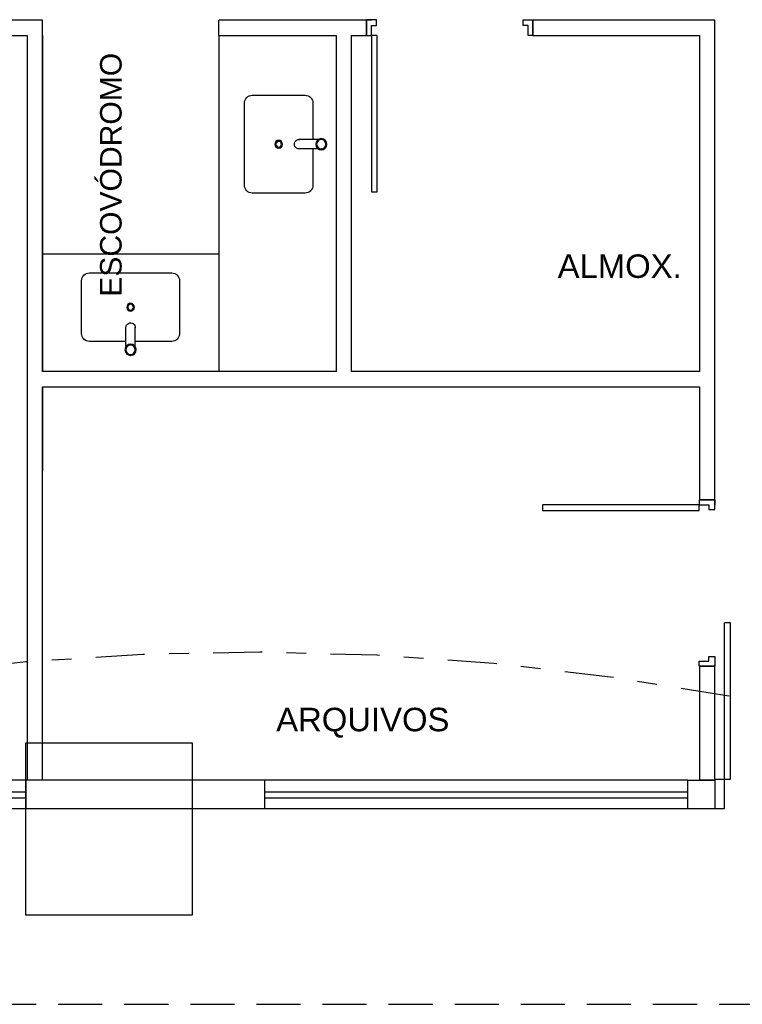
# Model space of a CAD drawing. Extents: x 40.7 to 137.4, y -250.8 to -221.5.
# Tile 173 of 256: x 66.1 to 69.8, y -240.8 to -235.7. Entities that reach past the tile are written whole.
import ezdxf
from ezdxf.enums import TextEntityAlignment as Align

# ---------------------------------------------------------------- set-up
doc = ezdxf.new("R2010")
doc.units = 0
doc.header["$MEASUREMENT"] = 0
doc.linetypes.add('DASHDOT2', pattern=[0.5, 0.25, -0.125, 0, -0.125])
doc.linetypes.add('HIDDEN', pattern=[0.375, 0.25, -0.125])
doc.layers.get('0').update_dxf_attribs({"linetype": 'CONTINUOUS'})
for name, color, linetype in [('AC-FRIGORÍFICA', 20, 'DASHDOT2'), ('paredes1', 8, 'CONTINUOUS'), ('textos1', 4, 'CONTINUOUS')]:
    doc.layers.add(name, color=color, linetype=linetype)
doc.styles.add('Texto Cota', font='ARIAL.TTF')

# ---------------------------------------------------------------- blocks, each defined once
blk = doc.blocks.new('PORTA 80CM')
at = {"layer": 'paredes1'}
for p, q in [((0.825, 0.95), (0.795, 0.95)), ((0.795, 0.95), (0.795, 0.15)), ((0.825, 0.15), (0.825, 0.95)), ((0, 0.15), (0, 0.07)), ((0, 0.15), (0.025, 0.15)), ((0, 0.07), (0, 0.15)), ((0.025, 0.15), (0.025, 0.1)), ((0.795, 0.15), (0.825, 0.15)), ((0.85, 0.15), (0.825, 0.15)), ((0.825, 0.15), (0.825, 0.1)), ((0.85, 0.15), (0.85, 0.07)), ((0.85, 0.07), (0.85, 0.15)), ((0.05, 0.07), (0, 0.07)), ((0.025, 0.1), (0.05, 0.1)), ((0.05, 0.1), (0.05, 0.07)), ((0.825, 0.1), (0.8, 0.1)), ((0.8, 0.1), (0.8, 0.07)), ((0.8, 0.07), (0.85, 0.07)), ((0.85, 0.07), (0.825, 0.07))]:
    blk.add_line(p, q, dxfattribs=at)
blk = doc.blocks.new('v bjhbjhgjhjh')
for p, q in [((0.0161, 0.0238), (0.1162, 0.0238)), ((0.1375, -0.0002), (0.1375, 0.0005)), ((-0.0005, -0.0238), (0.0005, -0.0238)), ((0.0161, -0.0238), (0.1138, -0.0238)), ((0.1138, -0.0236), (0.1138, -0.0238))]:
    blk.add_line(p, q)
for radius in [0.0287, 0.0238]:
    blk.add_circle((0, 0), radius)
blk.add_arc((0.1138, 0.0001), 0.0238, 269.9522, 95.8898)
blk = doc.blocks.new('xvhgfjykilugkhjnftg')
at = {"layer": 'paredes1'}
blk.add_lwpolyline([(-0.175, -0.0239), (-0.175, -0.21, 0.414214), (-0.135, -0.25), (0.135, -0.25, 0.414214), (0.175, -0.21), (0.175, 0.21, 0.414214), (0.135, 0.25), (-0.135, 0.25, 0.414214), (-0.175, 0.21), (-0.175, 0.0236)], format="xyb", dxfattribs=at)
for radius in [0.0196, 0.0146]:
    blk.add_circle((0, 0), radius, dxfattribs=at)
blk.add_blockref('v bjhbjhgjhjh', (-0.2177, -0.0001), dxfattribs=at)
blk = doc.blocks.new('P80E')
at = {"layer": 'paredes1'}
for p, q in [((0, -0.0515), (0, -0.1015)), ((0.15, -0.0515), (0.15, -0.1315)), ((0, -0.1015), (0.15, -0.1015)), ((0.15, -0.1015), (0.9494, -0.1015)), ((0.15, -0.1315), (0.9494, -0.1315)), ((0.9494, -0.1315), (0.9494, -0.1015)), ((0, -0.9015), (0.15, -0.9015)), ((0, -0.9015), (0, -0.9515)), ((0.15, -0.9015), (0.15, -0.9515))]:
    blk.add_line(p, q, dxfattribs=at)
blk = doc.blocks.new('AREA')
at = {"style": 'Texto Cota'}
for tag, p in [('AREAS:COMODO', (0, 1.75)), ('AREAS:VALOR', (0, -1.25))]:
    blk.add_attdef(tag, text='', height=2, dxfattribs=at).set_placement(p, align=Align.MIDDLE_CENTER)

msp = doc.modelspace()

# ---------------------------------------------------------------- linework, layer by layer
at = {"layer": 'AC-FRIGORÍFICA'}
msp.add_arc((67.3111, -252.357), 13.3876, 71.78072, 112.95202, dxfattribs=at)
at = {"layer": 'paredes1'}
for p, q in [((66.2463, -235.7389), (64.0878, -235.7389)), ((66.2463, -237.5354), (66.2463, -235.7389)), ((67.9014, -235.7389), (67.1463, -235.7389)), ((67.1463, -235.8166), (67.1463, -235.7389)), ((67.9014, -235.8166), (67.9014, -235.7389)), ((68.7942, -235.7389), (68.7514, -235.7389)), ((68.7514, -235.8166), (68.7514, -235.7389)), ((69.6796, -235.7389), (68.7942, -235.7389)), ((69.6796, -238.1905), (69.6796, -235.7389)), ((64.0878, -235.8166), (66.1686, -235.8166)), ((66.1686, -235.8166), (66.1686, -239.623)), ((66.2463, -235.8166), (66.2463, -237.5354)), ((67.1463, -235.8166), (67.7463, -235.8166)), ((67.1463, -235.8166), (67.1463, -237.5354)), ((67.7463, -235.8166), (67.7463, -237.5354)), ((67.8239, -237.5354), (67.8239, -235.8166)), ((67.8239, -235.8166), (67.9014, -235.8166)), ((68.7514, -235.8166), (69.6019, -235.8166)), ((69.6019, -235.8166), (69.6019, -237.5354)), ((67.1463, -236.9354), (66.2463, -236.9354)), ((67.7463, -237.5354), (66.2463, -237.5354)), ((69.6019, -237.5354), (67.8239, -237.5354)), ((66.2463, -239.623), (66.2463, -237.613)), ((66.2463, -237.613), (66.2463, -238.0417)), ((66.2463, -237.613), (69.6019, -237.613)), ((69.6019, -237.613), (69.6019, -238.1905)), ((69.6019, -238.1905), (69.6796, -238.1905)), ((69.6019, -239.0405), (69.6019, -239.623)), ((69.6019, -239.0405), (69.6796, -239.0405)), ((69.6796, -239.623), (69.6796, -239.0405)), ((66.2907, -239.623), (65.7568, -239.623)), ((67.381, -239.623), (66.161, -239.623)), ((66.161, -239.623), (66.161, -239.7686)), ((69.5419, -239.623), (67.381, -239.623)), ((67.381, -239.623), (67.381, -239.7686)), ((69.5419, -239.623), (69.6796, -239.623)), ((69.5419, -239.7686), (69.5419, -239.623)), ((69.6796, -239.623), (69.6019, -239.623)), ((69.6796, -239.6186), (69.6796, -239.7686)), ((65.7568, -239.683), (66.161, -239.683)), ((65.7568, -239.713), (66.161, -239.713)), ((67.381, -239.683), (69.5419, -239.683)), ((67.381, -239.713), (69.5419, -239.713)), ((65.7568, -239.7686), (66.2907, -239.7686)), ((66.161, -239.7686), (67.381, -239.7686)), ((67.381, -239.7686), (69.5419, -239.7686)), ((69.5419, -239.7686), (69.6796, -239.7686)), ((67.011, -240.313), (66.161, -240.313))]:
    msp.add_line(p, q, dxfattribs=at)
at = {"layer": 'paredes1', "linetype": 'HIDDEN', "ltscale": 0.9}
msp.add_line((55.5267, -240.7686), (77.9018, -240.7686), dxfattribs=at)
at = {"layer": 'paredes1'}
msp.add_lwpolyline([(66.161, -239.433), (67.011, -239.433), (67.011, -240.313), (66.161, -240.313)], close=True, dxfattribs=at)

# ---------------------------------------------------------------- block references
for name, p, rotation in [('PORTA 80CM', (68.7514, -235.6666), 180), ('PORTA 80CM', (69.7496, -239.0405), 90), ('P80E', (69.6281, -239.7686), 90.00000000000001)]:
    msp.add_blockref(name, p, dxfattribs=dict(at, rotation=rotation))
at = {"layer": 'paredes1', "xscale": -1}
msp.add_blockref('xvhgfjykilugkhjnftg', (67.4527, -236.3729), dxfattribs=at)
at = {"layer": 'paredes1', "xscale": -1, "rotation": 270}
msp.add_blockref('xvhgfjykilugkhjnftg', (66.6963, -237.2059), dxfattribs=at)
at = {"layer": 'textos1', "linetype": 'Continuous', "lineweight": -3}
ref = msp.add_blockref('AREA', (66.7003, -236.5292), dxfattribs=dict(at, xscale=0.0599999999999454, yscale=0.0599999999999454, zscale=0.0599999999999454, rotation=90))
ref.add_attrib('AREAS:COMODO', 'ESCOVÓDROMO', dxfattribs={"layer": '0', "height": 0.11, "rotation": 90, "style": 'Texto Cota'}).set_placement((66.5953, -236.5292), align=Align.MIDDLE_CENTER)
at = {"layer": 'textos1', "linetype": 'Continuous', "lineweight": -3, "xscale": 0.0599999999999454, "yscale": 0.0599999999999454, "zscale": 0.0599999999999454}
for p, values in [((69.1943, -237.1012), {'AREAS:COMODO': 'ALMOX.'}), ((67.8823, -239.4182), {'AREAS:COMODO': 'ARQUIVOS'})]:
    msp.add_blockref('AREA', p, dxfattribs=at).add_auto_attribs(values)

doc.saveas('drawing.dxf')
